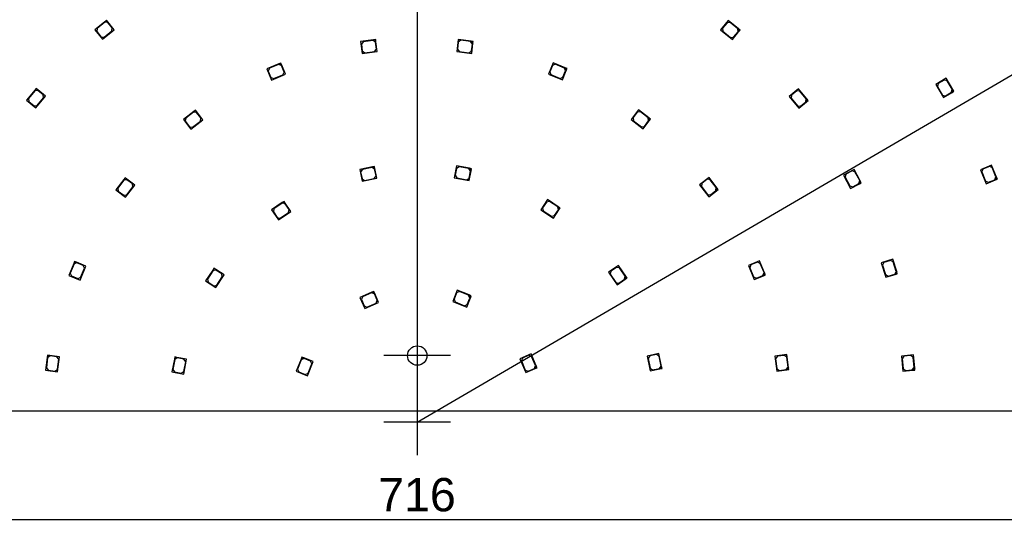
# Model space of a CAD drawing. Header units: millimetres. Extents: x 25 to 1167, y 11 to 816.
# Tile 3 of 18: x 438 to 665, y 245 to 365. Entities that reach past the tile are written whole.
import ezdxf
from ezdxf.enums import TextEntityAlignment as Align
from ezdxf.lldxf.tags import DXFTag

# ---------------------------------------------------------------- set-up
doc = ezdxf.new("R2010")
doc.units = ezdxf.units.MM
doc.layers.add('Default', color=7, linetype='Continuous')
doc.layers.add('RDLED_1_2_740MM_', color=7, linetype='Continuous')
doc.styles.add('SEACAD_Arial', font='arial.ttf')
tags = doc.linetypes.add('CENTER2', pattern=[28.575, 19.05, -3.175, 3.175, -3.175]).pattern_tags.tags
tags[10:11] = [DXFTag(74, 4), DXFTag(75, 0), DXFTag(340, '0'), DXFTag(46, 0.0), DXFTag(50, 0.0), DXFTag(44, 0.0), DXFTag(45, 0.0)]
tags[8:9] = [DXFTag(74, 4), DXFTag(75, 0), DXFTag(340, '0'), DXFTag(46, 0.0), DXFTag(50, 0.0), DXFTag(44, 0.0), DXFTag(45, 0.0)]
tags[6:7] = [DXFTag(74, 4), DXFTag(75, 0), DXFTag(340, '0'), DXFTag(46, 0.0), DXFTag(50, 0.0), DXFTag(44, 0.0), DXFTag(45, 0.0)]
tags[4:5] = [DXFTag(74, 4), DXFTag(75, 0), DXFTag(340, '0'), DXFTag(46, 0.0), DXFTag(50, 0.0), DXFTag(44, 0.0), DXFTag(45, 0.0)]
doc.dimstyles.new('ISO', dxfattribs={"dimtxt": 7.7, "dimasz": 7.7, "dimexe": 3.85, "dimexo": 0, "dimgap": 1.925, "dimtad": 1, "dimtxsty": 'SEACAD_Arial', "dimblk1": '_SE_FILLED', "dimblk2": '_SE_FILLED', "dimsah": 1, "dimcen": 3.85, "dimadec": 0, "dimazin": 0, "dimtfac": 0.5, "dimtdec": 3, "dimtmove": 0, "dimatfit": 3, "dimfxl": 1, "dimarcsym": 0})

# ---------------------------------------------------------------- blocks, each defined once
blk = doc.blocks.new('SEANNOT_GROUP')
at = {"layer": 'Default', "color": 7, "linetype": 'CENTER2'}
blk.add_line((529.52, 633.29), (529.52, 270.79), dxfattribs=at)
blk = doc.blocks.new('SEANNOT_GROUP1')
at = {"layer": 'Default', "color": 7, "linetype": 'CENTER2'}
for p, q in [((529.52, 294.85), (529.52, 279.45)), ((537.22, 287.15), (521.82, 287.15))]:
    blk.add_line(p, q, dxfattribs=at)
blk = doc.blocks.new('SEANNOT_GROUP6')
at = {"layer": 'Default', "color": 7, "linetype": 'CENTER2'}
for p, q in [((529.52, 279.49), (529.52, 264.09)), ((537.22, 271.79), (521.82, 271.79))]:
    blk.add_line(p, q, dxfattribs=at)
blk = doc.blocks.new('SE1')
at = {"layer": 'RDLED_1_2_740MM_', "color": 7, "linetype": 'Continuous'}
for p, q in [((457.31, 364.32), (454.99, 362.42)), ((457.3, 364.18), (455.52, 362.72)), ((458, 364.11), (457.3, 364.18)), ((457.7, 364.64), (457.31, 364.32)), ((457.31, 364.32), (458.02, 364.25)), ((458.02, 364.25), (457.7, 364.64)), ((459.02, 362.87), (458, 364.11)), ((459.47, 362.47), (458.02, 364.25)), ((601.41, 364.58), (599.63, 362.41)), ((601.81, 364.12), (601.11, 364.05)), ((603.73, 362.67), (601.41, 364.58)), ((603.59, 362.66), (601.81, 364.12)), ((454.99, 362.42), (456.77, 360.25)), ((455.52, 362.72), (455.45, 362.02)), ((455.45, 362.02), (456.46, 360.78)), ((456.77, 360.25), (459.47, 362.47)), ((457.17, 360.71), (458.95, 362.17)), ((458.95, 362.17), (459.02, 362.87)), ((599.63, 362.41), (602.34, 360.19)), ((601.11, 364.05), (600.09, 362.81)), ((600.09, 362.81), (600.16, 362.11)), ((600.16, 362.11), (601.94, 360.65)), ((602.34, 360.19), (603.8, 361.97)), ((602.64, 360.72), (603.66, 361.95)), ((603.66, 361.95), (603.59, 362.66)), ((604.12, 362.35), (603.73, 362.67)), ((603.73, 362.67), (603.8, 361.97)), ((603.8, 361.97), (604.12, 362.35)), ((456.46, 360.78), (457.17, 360.71)), ((519.41, 360.11), (516.44, 359.71)), ((516.44, 359.71), (516.8, 356.94)), ((517.04, 359.69), (516.61, 359.13)), ((519.32, 360), (517.04, 359.69)), ((519.88, 359.57), (519.32, 360)), ((519.91, 360.17), (519.41, 360.11)), ((519.41, 360.11), (519.97, 359.68)), ((520.1, 357.98), (519.88, 359.57)), ((519.97, 359.68), (519.91, 360.17)), ((520.27, 357.4), (519.97, 359.68)), ((538.99, 360.19), (538.63, 357.41)), ((539.01, 359.58), (538.8, 357.99)), ((541.96, 359.8), (538.99, 360.19)), ((539.57, 360.01), (539.01, 359.58)), ((541.85, 359.71), (539.57, 360.01)), ((542.28, 359.15), (541.85, 359.71)), ((542.46, 359.73), (541.96, 359.8)), ((541.96, 359.8), (542.4, 359.24)), ((542.4, 359.24), (542.46, 359.73)), ((601.94, 360.65), (602.64, 360.72)), ((516.61, 359.13), (516.82, 357.55)), ((516.8, 356.94), (520.27, 357.4)), ((516.82, 357.55), (517.38, 357.12)), ((517.38, 357.12), (519.67, 357.42)), ((519.67, 357.42), (520.1, 357.98)), ((538.63, 357.41), (542.1, 356.96)), ((538.8, 357.99), (539.23, 357.43)), ((539.23, 357.43), (541.52, 357.14)), ((541.52, 357.14), (542.08, 357.57)), ((542.08, 357.57), (542.28, 359.15)), ((542.1, 356.96), (542.4, 359.24)), ((497.54, 354.57), (494.77, 353.42)), ((494.77, 353.42), (495.85, 350.83)), ((495.36, 353.56), (495.09, 352.9)), ((495.09, 352.9), (495.71, 351.42)), ((497.49, 354.44), (495.36, 353.56)), ((498.14, 354.17), (497.49, 354.44)), ((498, 354.76), (497.54, 354.57)), ((497.54, 354.57), (498.2, 354.3)), ((498.2, 354.3), (498, 354.76)), ((498.76, 352.69), (498.14, 354.17)), ((499.08, 352.17), (498.2, 354.3)), ((560.9, 354.81), (559.83, 352.22)), ((560.76, 354.22), (560.15, 352.74)), ((560.15, 352.74), (560.42, 352.09)), ((561.42, 354.49), (560.76, 354.22)), ((563.67, 353.66), (560.9, 354.81)), ((563.54, 353.61), (561.42, 354.49)), ((563.06, 350.89), (563.94, 353.01)), ((563.2, 351.48), (563.81, 352.96)), ((563.81, 352.96), (563.54, 353.61)), ((564.13, 353.47), (563.67, 353.66)), ((563.67, 353.66), (563.94, 353.01)), ((563.94, 353.01), (564.13, 353.47)), ((495.71, 351.42), (496.36, 351.15)), ((495.85, 350.83), (499.08, 352.17)), ((496.36, 351.15), (498.49, 352.04)), ((498.49, 352.04), (498.76, 352.69)), ((559.83, 352.22), (563.06, 350.89)), ((560.42, 352.09), (562.55, 351.21)), ((562.55, 351.21), (563.2, 351.48)), ((651.72, 351.23), (649.34, 349.77)), ((651.26, 350.83), (649.9, 350)), ((651.95, 350.67), (651.26, 350.83)), ((653.29, 348.67), (651.72, 351.23)), ((653.15, 348.71), (651.95, 350.67)), ((441.14, 348.51), (439.23, 346.19)), ((441.15, 348.37), (439.69, 346.59)), ((441.45, 348.89), (441.14, 348.51)), ((441.14, 348.51), (441.84, 348.57)), ((441.85, 348.43), (441.15, 348.37)), ((441.84, 348.57), (441.45, 348.89)), ((443.62, 347.11), (441.84, 348.57)), ((443.09, 347.42), (441.85, 348.43)), ((617.64, 348.82), (615.48, 347.04)), ((617.24, 348.36), (616.01, 347.34)), ((617.95, 348.29), (617.24, 348.36)), ((619.55, 346.5), (617.64, 348.82)), ((619.41, 346.51), (617.95, 348.29)), ((649.34, 349.77), (651.16, 346.79)), ((649.9, 350), (649.73, 349.31)), ((649.73, 349.31), (650.94, 347.35)), ((652.99, 348.02), (653.15, 348.71)), ((653.29, 348.67), (653.13, 347.99)), ((653.13, 347.99), (653.55, 348.25)), ((653.55, 348.25), (653.29, 348.67)), ((439.23, 346.19), (441.4, 344.41)), ((439.69, 346.59), (439.76, 345.88)), ((439.76, 345.88), (441, 344.87)), ((441.4, 344.41), (443.62, 347.11)), ((441.7, 344.94), (443.16, 346.71)), ((443.16, 346.71), (443.09, 347.42)), ((615.48, 347.04), (617.7, 344.33)), ((616.01, 347.34), (615.94, 346.64)), ((615.94, 346.64), (617.39, 344.86)), ((619.34, 345.81), (619.41, 346.51)), ((619.55, 346.5), (619.48, 345.79)), ((619.48, 345.79), (619.86, 346.11)), ((619.86, 346.11), (619.55, 346.5)), ((650.94, 347.35), (651.62, 347.18)), ((651.16, 346.79), (653.13, 347.99)), ((651.62, 347.18), (652.99, 348.02)), ((441, 344.87), (441.7, 344.94)), ((478.25, 343.86), (477.86, 343.56)), ((478.56, 343.47), (478.25, 343.86)), ((580.67, 343.94), (578.97, 341.72)), ((583.05, 342.12), (580.67, 343.94)), ((617.39, 344.86), (618.1, 344.79)), ((617.7, 344.33), (619.48, 345.79)), ((618.1, 344.79), (619.34, 345.81)), ((477.86, 343.56), (475.48, 341.73)), ((475.48, 341.73), (477.18, 339.51)), ((476.01, 342.02), (475.92, 341.31)), ((477.84, 343.42), (476.01, 342.02)), ((477.18, 339.51), (479.96, 341.64)), ((477.6, 339.95), (479.42, 341.36)), ((478.54, 343.33), (477.84, 343.42)), ((477.86, 343.56), (478.56, 343.47)), ((479.51, 342.06), (478.54, 343.33)), ((479.96, 341.64), (478.56, 343.47)), ((479.42, 341.36), (479.51, 342.06)), ((578.97, 341.72), (581.74, 339.59)), ((580.38, 343.41), (579.41, 342.14)), ((579.41, 342.14), (579.5, 341.44)), ((579.5, 341.44), (581.33, 340.04)), ((581.08, 343.5), (580.38, 343.41)), ((582.91, 342.1), (581.08, 343.5)), ((581.74, 339.59), (583.14, 341.42)), ((582.03, 340.13), (583, 341.4)), ((583, 341.4), (582.91, 342.1)), ((583.45, 341.82), (583.05, 342.12)), ((583.05, 342.12), (583.14, 341.42)), ((583.14, 341.42), (583.45, 341.82)), ((475.92, 341.31), (476.9, 340.05)), ((476.9, 340.05), (477.6, 339.95)), ((581.33, 340.04), (582.03, 340.13)), ((519.16, 330.76), (516.22, 330.16)), ((516.22, 330.16), (516.78, 327.42)), ((516.83, 330.18), (516.44, 329.59)), ((519.08, 330.65), (516.83, 330.18)), ((519.67, 330.26), (519.08, 330.65)), ((519.65, 330.86), (519.16, 330.76)), ((519.16, 330.76), (519.75, 330.37)), ((519.75, 330.37), (519.65, 330.86)), ((519.99, 328.69), (519.67, 330.26)), ((520.21, 328.12), (519.75, 330.37)), ((538.61, 330.99), (538.08, 328.24)), ((538.59, 330.39), (538.29, 328.81)), ((539.18, 330.78), (538.59, 330.39)), ((541.56, 330.43), (538.61, 330.99)), ((541.44, 330.35), (539.18, 330.78)), ((541.84, 329.76), (541.44, 330.35)), ((542.05, 330.33), (541.56, 330.43)), ((541.56, 330.43), (541.95, 329.84)), ((541.95, 329.84), (542.05, 330.33)), ((630.49, 330.19), (628.02, 328.87)), ((631.9, 327.54), (630.49, 330.19)), ((662.25, 331.17), (659.67, 330.1)), ((659.67, 330.1), (661.01, 326.86)), ((660.26, 330.23), (659.99, 329.58)), ((661.74, 330.85), (660.26, 330.23)), ((662.39, 330.58), (661.74, 330.85)), ((663.4, 328.4), (662.25, 331.17)), ((663.27, 328.45), (662.39, 330.58)), ((461.69, 327.83), (459.86, 325.45)), ((461.71, 327.69), (460.31, 325.86)), ((461.99, 328.22), (461.69, 327.83)), ((461.69, 327.83), (462.39, 327.92)), ((462.41, 327.78), (461.71, 327.69)), ((462.39, 327.92), (461.99, 328.22)), ((464.22, 326.52), (462.39, 327.92)), ((463.68, 326.81), (462.41, 327.78)), ((516.44, 329.59), (516.76, 328.02)), ((516.76, 328.02), (517.35, 327.63)), ((516.78, 327.42), (520.21, 328.12)), ((517.35, 327.63), (519.6, 328.1)), ((519.6, 328.1), (519.99, 328.69)), ((538.08, 328.24), (541.52, 327.59)), ((538.29, 328.81), (538.69, 328.23)), ((538.69, 328.23), (540.95, 327.8)), ((540.95, 327.8), (541.53, 328.19)), ((541.52, 327.59), (541.95, 329.84)), ((541.53, 328.19), (541.84, 329.76)), ((596.95, 328.33), (594.73, 326.62)), ((596.54, 327.89), (595.27, 326.91)), ((597.24, 327.79), (596.54, 327.89)), ((598.78, 325.95), (596.95, 328.33)), ((598.64, 325.97), (597.24, 327.79)), ((628.02, 328.87), (629.67, 325.78)), ((628.6, 329.07), (628.39, 328.39)), ((628.39, 328.39), (629.47, 326.36)), ((630.01, 329.82), (628.6, 329.07)), ((630.68, 329.61), (630.01, 329.82)), ((631.77, 327.59), (630.68, 329.61)), ((659.99, 329.58), (660.87, 327.46)), ((661.01, 326.86), (663.13, 327.74)), ((661.52, 327.19), (663, 327.8)), ((663, 327.8), (663.27, 328.45)), ((663.4, 328.4), (663.13, 327.74)), ((663.13, 327.74), (663.59, 327.93)), ((663.59, 327.93), (663.4, 328.4)), ((459.86, 325.45), (462.09, 323.74)), ((460.31, 325.86), (460.4, 325.16)), ((462.09, 323.74), (464.22, 326.52)), ((462.37, 324.28), (463.77, 326.11)), ((463.77, 326.11), (463.68, 326.81)), ((594.73, 326.62), (596.87, 323.85)), ((595.27, 326.91), (595.18, 326.21)), ((595.18, 326.21), (596.58, 324.39)), ((598.55, 325.27), (598.64, 325.97)), ((598.78, 325.95), (598.69, 325.25)), ((598.69, 325.25), (599.09, 325.56)), ((599.09, 325.56), (598.78, 325.95)), ((629.47, 326.36), (630.15, 326.16)), ((629.67, 325.78), (631.7, 326.87)), ((630.15, 326.16), (631.56, 326.91)), ((631.56, 326.91), (631.77, 327.59)), ((631.9, 327.54), (631.7, 326.87)), ((631.7, 326.87), (632.14, 327.1)), ((632.14, 327.1), (631.9, 327.54)), ((660.87, 327.46), (661.52, 327.19)), ((460.4, 325.16), (461.67, 324.19)), ((461.67, 324.19), (462.37, 324.28)), ((559.62, 323.2), (558.08, 320.86)), ((562.12, 321.55), (559.62, 323.2)), ((596.58, 324.39), (597.28, 324.29)), ((596.87, 323.85), (598.69, 325.25)), ((597.28, 324.29), (598.55, 325.27)), ((498.33, 322.5), (495.85, 320.82)), ((496.4, 321.07), (496.27, 320.38)), ((498.31, 322.36), (496.4, 321.07)), ((499, 322.23), (498.31, 322.36)), ((498.75, 322.78), (498.33, 322.5)), ((498.33, 322.5), (499.03, 322.37)), ((499.03, 322.37), (498.75, 322.78)), ((499.9, 320.9), (499, 322.23)), ((500.32, 320.46), (499.03, 322.37)), ((499.77, 320.21), (499.9, 320.9)), ((558.08, 320.86), (561, 318.93)), ((559.37, 322.64), (558.49, 321.31)), ((558.49, 321.31), (558.63, 320.61)), ((560.06, 322.78), (559.37, 322.64)), ((561.98, 321.52), (560.06, 322.78)), ((561, 318.93), (562.26, 320.86)), ((562.13, 320.83), (561.98, 321.52)), ((562.54, 321.27), (562.12, 321.55)), ((562.12, 321.55), (562.26, 320.86)), ((562.26, 320.86), (562.54, 321.27)), ((495.85, 320.82), (497.42, 318.5)), ((496.27, 320.38), (497.17, 319.05)), ((497.17, 319.05), (497.86, 318.92)), ((497.42, 318.5), (500.32, 320.46)), ((497.86, 318.92), (499.77, 320.21)), ((558.63, 320.61), (560.55, 319.35)), ((560.55, 319.35), (561.25, 319.49)), ((561.25, 319.49), (562.13, 320.83)), ((450.14, 308.45), (449, 305.68)), ((450.2, 308.32), (449.32, 306.19)), ((450.33, 308.91), (450.14, 308.45)), ((450.14, 308.45), (450.8, 308.72)), ((450.85, 308.59), (450.2, 308.32)), ((450.8, 308.72), (450.33, 308.91)), ((452.92, 307.84), (450.8, 308.72)), ((452.33, 307.98), (450.85, 308.59)), ((451.59, 304.61), (452.92, 307.84)), ((451.72, 305.2), (452.6, 307.32)), ((452.6, 307.32), (452.33, 307.98)), ((482.53, 307.32), (482.26, 306.9)), ((482.95, 307.04), (482.53, 307.32)), ((576.04, 307.96), (573.72, 306.39)), ((575.6, 307.54), (574.28, 306.64)), ((576.29, 307.4), (575.6, 307.54)), ((577.72, 305.47), (576.04, 307.96)), ((577.59, 305.5), (576.29, 307.4)), ((608.64, 309.04), (606.06, 307.96)), ((606.06, 307.96), (607.4, 304.73)), ((606.65, 308.1), (606.38, 307.45)), ((606.38, 307.45), (607.26, 305.32)), ((608.13, 308.71), (606.65, 308.1)), ((608.78, 308.44), (608.13, 308.71)), ((609.79, 306.26), (608.64, 309.04)), ((609.66, 306.32), (608.78, 308.44)), ((639.45, 309.42), (636.77, 308.61)), ((636.77, 308.61), (637.79, 305.26)), ((637.38, 308.68), (637.04, 308.06)), ((637.04, 308.06), (637.71, 305.86)), ((638.91, 309.15), (637.38, 308.68)), ((639.53, 308.81), (638.91, 309.15)), ((640.32, 306.55), (639.45, 309.42)), ((640.2, 306.61), (639.53, 308.81)), ((449, 305.68), (451.59, 304.61)), ((449.32, 306.19), (449.59, 305.54)), ((449.59, 305.54), (451.07, 304.93)), ((451.07, 304.93), (451.72, 305.2)), ((482.26, 306.9), (480.61, 304.39)), ((482.29, 306.76), (481.02, 304.84)), ((482.26, 306.9), (482.95, 307.04)), ((482.98, 306.9), (482.29, 306.76)), ((484.87, 305.78), (482.95, 307.04)), ((482.95, 302.85), (484.87, 305.78)), ((484.32, 306.02), (482.98, 306.9)), ((483.19, 303.41), (484.46, 305.33)), ((484.46, 305.33), (484.32, 306.02)), ((573.72, 306.39), (575.69, 303.49)), ((574.28, 306.64), (574.14, 305.94)), ((574.14, 305.94), (575.43, 304.04)), ((577.45, 304.81), (577.59, 305.5)), ((577.72, 305.47), (577.59, 304.78)), ((577.59, 304.78), (578, 305.06)), ((578, 305.06), (577.72, 305.47)), ((607.26, 305.32), (607.91, 305.05)), ((607.4, 304.73), (609.52, 305.61)), ((607.91, 305.05), (609.39, 305.67)), ((609.39, 305.67), (609.66, 306.32)), ((609.79, 306.26), (609.52, 305.61)), ((609.52, 305.61), (609.98, 305.8)), ((609.98, 305.8), (609.79, 306.26)), ((637.71, 305.86), (638.33, 305.53)), ((637.79, 305.26), (639.99, 305.92)), ((638.33, 305.53), (639.87, 305.99)), ((639.87, 305.99), (640.2, 306.61)), ((640.32, 306.55), (639.99, 305.92)), ((639.99, 305.92), (640.47, 306.07)), ((640.47, 306.07), (640.32, 306.55)), ((480.61, 304.39), (482.95, 302.85)), ((481.02, 304.84), (481.17, 304.15)), ((481.17, 304.15), (482.5, 303.27)), ((482.5, 303.27), (483.19, 303.41)), ((575.43, 304.04), (576.13, 303.91)), ((575.69, 303.49), (577.59, 304.78)), ((576.13, 303.91), (577.45, 304.81)), ((519.02, 301.78), (516.27, 300.6)), ((516.27, 300.6), (517.37, 298.02)), ((516.86, 300.74), (516.6, 300.08)), ((518.97, 301.65), (516.86, 300.74)), ((519.63, 301.39), (518.97, 301.65)), ((519.48, 301.98), (519.02, 301.78)), ((519.02, 301.78), (519.68, 301.52)), ((519.68, 301.52), (519.48, 301.98)), ((520.26, 299.92), (519.63, 301.39)), ((520.59, 299.41), (519.68, 301.52)), ((538.75, 302.26), (537.71, 299.66)), ((538.62, 301.67), (538.03, 300.18)), ((539.27, 301.95), (538.62, 301.67)), ((541.53, 301.15), (538.75, 302.26)), ((541.4, 301.1), (539.27, 301.95)), ((540.96, 298.37), (541.81, 300.5)), ((541.09, 298.96), (541.68, 300.45)), ((541.68, 300.45), (541.4, 301.1)), ((542, 300.97), (541.53, 301.15)), ((541.53, 301.15), (541.81, 300.5)), ((541.81, 300.5), (542, 300.97)), ((516.6, 300.08), (517.23, 298.61)), ((517.23, 298.61), (517.89, 298.35)), ((517.37, 298.02), (520.59, 299.41)), ((517.89, 298.35), (520, 299.26)), ((520, 299.26), (520.26, 299.92)), ((537.71, 299.66), (540.96, 298.37)), ((538.03, 300.18), (538.31, 299.53)), ((538.31, 299.53), (540.44, 298.68)), ((540.44, 298.68), (541.09, 298.96)), ((444.01, 286.74), (443.62, 283.77)), ((444.07, 287.24), (444.01, 286.74)), ((444.01, 286.74), (444.57, 287.17)), ((444.57, 287.17), (444.07, 287.24)), ((444.66, 287.06), (444.09, 286.63)), ((446.85, 286.87), (444.57, 287.17)), ((446.24, 286.85), (444.66, 287.06)), ((446.67, 286.29), (446.24, 286.85)), ((446.4, 283.4), (446.85, 286.87)), ((473.47, 286.82), (473.38, 286.33)), ((473.38, 286.33), (473.96, 286.73)), ((473.96, 286.73), (473.47, 286.82)), ((476.22, 286.3), (473.96, 286.73)), ((502.84, 286.77), (502.66, 286.31)), ((503.3, 286.59), (502.84, 286.77)), ((555.82, 287.54), (553.25, 286.43)), ((555.31, 287.21), (553.84, 286.58)), ((555.96, 286.95), (555.31, 287.21)), ((557.01, 284.79), (555.82, 287.54)), ((556.88, 284.84), (555.96, 286.95)), ((585.38, 287.59), (582.64, 287.02)), ((582.64, 287.02), (583.35, 283.6)), ((583.25, 287.05), (582.86, 286.46)), ((584.81, 287.37), (583.25, 287.05)), ((585.4, 286.98), (584.81, 287.37)), ((585.99, 284.65), (585.38, 287.59)), ((585.87, 284.73), (585.4, 286.98)), ((614.94, 287.37), (612.16, 287)), ((612.16, 287), (612.62, 283.53)), ((612.77, 286.98), (612.34, 286.42)), ((614.36, 287.19), (612.77, 286.98)), ((614.92, 286.76), (614.36, 287.19)), ((615.22, 284.48), (614.92, 286.76)), ((615.33, 284.4), (614.94, 287.37)), ((644.19, 287.29), (641.41, 287.02)), ((641.41, 287.02), (641.75, 283.54)), ((642.01, 286.98), (641.57, 286.43)), ((643.61, 287.14), (642.01, 286.98)), ((644.15, 286.69), (643.61, 287.14)), ((644.49, 284.31), (644.19, 287.29)), ((444.09, 286.63), (443.8, 284.35)), ((446.37, 284.01), (446.67, 286.29)), ((473.38, 286.33), (472.81, 283.39)), ((473.46, 286.21), (473.02, 283.96)), ((474.04, 286.61), (473.46, 286.21)), ((475.61, 286.31), (474.04, 286.61)), ((475.56, 282.86), (476.22, 286.3)), ((475.58, 283.47), (476.01, 285.72)), ((476.01, 285.72), (475.61, 286.31)), ((502.66, 286.31), (501.55, 283.52)), ((502.71, 286.18), (501.86, 284.04)), ((502.66, 286.31), (503.3, 286.59)), ((503.36, 286.46), (502.71, 286.18)), ((505.44, 285.74), (503.3, 286.59)), ((504.85, 285.87), (503.36, 286.46)), ((504.15, 282.49), (505.44, 285.74)), ((504.28, 283.08), (505.13, 285.22)), ((505.13, 285.22), (504.85, 285.87)), ((553.25, 286.43), (554.63, 283.22)), ((553.84, 286.58), (553.58, 285.92)), ((553.58, 285.92), (554.49, 283.81)), ((556.61, 284.18), (556.88, 284.84)), ((557.01, 284.79), (556.75, 284.13)), ((557.21, 284.33), (557.01, 284.79)), ((582.86, 286.46), (583.32, 284.2)), ((585.48, 284.14), (585.87, 284.73)), ((585.99, 284.65), (585.6, 284.06)), ((586.09, 284.16), (585.99, 284.65)), ((612.34, 286.42), (612.64, 284.14)), ((614.79, 283.92), (615.22, 284.48)), ((641.57, 286.43), (641.79, 284.15)), ((644.38, 284.4), (644.15, 286.69)), ((443.62, 283.77), (446.4, 283.4)), ((443.8, 284.35), (444.23, 283.79)), ((444.23, 283.79), (445.81, 283.58)), ((445.81, 283.58), (446.37, 284.01)), ((472.81, 283.39), (475.56, 282.86)), ((473.02, 283.96), (473.42, 283.37)), ((473.42, 283.37), (474.99, 283.07)), ((474.99, 283.07), (475.58, 283.47)), ((501.55, 283.52), (504.15, 282.49)), ((501.86, 284.04), (502.14, 283.39)), ((502.14, 283.39), (503.63, 282.8)), ((503.63, 282.8), (504.28, 283.08)), ((554.49, 283.81), (555.15, 283.55)), ((554.63, 283.22), (556.75, 284.13)), ((555.15, 283.55), (556.61, 284.18)), ((556.75, 284.13), (557.21, 284.33)), ((583.32, 284.2), (583.91, 283.82)), ((583.35, 283.6), (585.6, 284.06)), ((583.91, 283.82), (585.48, 284.14)), ((585.6, 284.06), (586.09, 284.16)), ((612.62, 283.53), (614.9, 283.84)), ((612.64, 284.14), (613.2, 283.71)), ((613.2, 283.71), (614.79, 283.92)), ((615.33, 284.4), (614.9, 283.84)), ((614.9, 283.84), (615.4, 283.9)), ((615.4, 283.9), (615.33, 284.4)), ((641.75, 283.54), (644.04, 283.76)), ((641.79, 284.15), (642.34, 283.7)), ((642.34, 283.7), (643.93, 283.85)), ((643.93, 283.85), (644.38, 284.4)), ((644.49, 284.31), (644.04, 283.76)), ((644.04, 283.76), (644.54, 283.81)), ((644.54, 283.81), (644.49, 284.31)), ((885.52, 274.29), (173.52, 274.29))]:
    blk.add_line(p, q, dxfattribs=at)
blk.add_circle((529.52, 287.15), 2.25, dxfattribs=at)
blk = doc.blocks.new('DMBLK8')
at = {"layer": 'Default', "linetype": 'Continuous'}
blk.add_hatch(color=7, dxfattribs=at).paths.add_polyline_path([(855.02, 463.38), (849.02, 458.39), (856.32, 461.16)])
at = {"layer": 'Default', "color": 7, "linetype": 'Continuous'}
blk.add_line((529.52, 271.79), (892.96, 484.05), dxfattribs=at)
at = {"layer": 'Default', "color": 7, "linetype": 'Continuous', "style": 'SEACAD_Arial'}
for s, p in [('370', (870.17, 481.88)), ('R', (859.53, 475.67))]:
    blk.add_text(s, height=7.7, rotation=30.2853, dxfattribs=at).set_placement(p, align=Align.TOP_LEFT)
blk = doc.blocks.new('_SE_FILLED')
at = {"color": 0}
blk.add_line((0, 0), (-1, 0), dxfattribs=at)
blk.add_solid([(0, 0), (-1, -0.1665), (-1, 0.1665), (0, 0)], dxfattribs=at)
blk = doc.blocks.new('DMBLK12')
at = {"layer": 'Default', "linetype": 'Continuous'}
for points in [[(179.22, 247.94), (179.22, 250.51), (171.52, 249.22)], [(879.82, 247.94), (887.52, 249.22), (879.82, 250.51)]]:
    blk.add_hatch(color=7, dxfattribs=at).paths.add_polyline_path(points)
at = {"layer": 'Default', "color": 7, "linetype": 'Continuous'}
for p, q in [((171.52, 276.29), (171.52, 245.37)), ((887.52, 276.29), (887.52, 245.37)), ((171.52, 249.22), (887.52, 249.22))]:
    blk.add_line(p, q, dxfattribs=at)
at = {"layer": 'Default', "color": 7, "linetype": 'Continuous', "style": 'SEACAD_Arial'}
blk.add_text('716', height=7.7, dxfattribs=at).set_placement((520.48, 258.85), align=Align.TOP_LEFT)

msp = doc.modelspace()

# ---------------------------------------------------------------- block references
at = {"layer": 'Default'}
for name in ['SEANNOT_GROUP', 'SE1', 'SEANNOT_GROUP1', 'SEANNOT_GROUP6']:
    msp.add_blockref(name, (0, 0), dxfattribs=at)

# ---------------------------------------------------------------- dimensions: what is measured, and where the dimension line sits
at = {"layer": 'Default', "color": 7, "linetype": 'Continuous'}
dim = msp.add_radius_dim(center=(529.516, 271.792), mpoint=(849.02, 458.385), text='\\A1;<>', dimstyle='ISO', override={"dimtolj": 1}, dxfattribs=at)
dim.commit()
dim.dimension.update_dxf_attribs({"geometry": 'DMBLK8', "text_midpoint": (862.057, 465.999), "dimtype": 164})
dim = msp.add_linear_dim(base=(171.516, 249.223), p1=(171.516, 276.292), p2=(887.516, 276.292), angle=0, text='\\A1;<>', dimstyle='ISO', dxfattribs=at)
dim.commit()
dim.dimension.update_dxf_attribs({"geometry": 'DMBLK12', "text_midpoint": (529.516, 249.223), "dimtype": 161})

doc.saveas('drawing.dxf')
